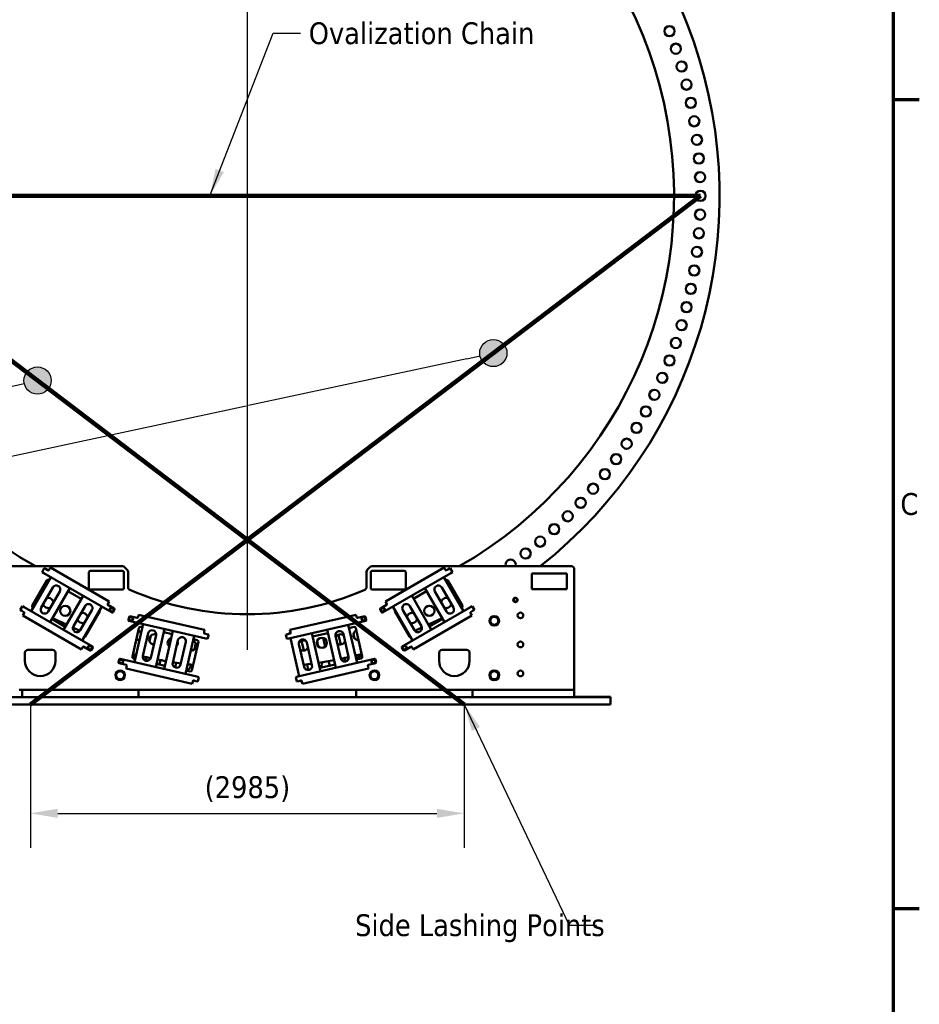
# Model space of a CAD drawing. Header units: millimetres. Extents: x 0 to 63075, y 0 to 44550.
# Tile 25 of 49: x 55564 to 61755, y 10479 to 17255. Entities that reach past the tile are written whole.
import ezdxf

# ---------------------------------------------------------------- set-up
doc = ezdxf.new("R2010")
doc.units = ezdxf.units.MM
doc.header["$LTSCALE"] = 75
for name, color, linetype, lineweight in [('Border (ISO)', 7, 'Continuous', 70), ('Center Mark (ISO)', 7, 'Continuous', 25), ('Dimension (ISO)', 7, 'Continuous', 25), ('Sketch Geometry (ISO)', 7, 'Continuous', 25), ('Symbol (ISO)', 7, 'Continuous', 25), ('Visible (ISO)', 7, 'Continuous', 50)]:
    doc.layers.add(name, color=color, linetype=linetype, lineweight=lineweight)
doc.styles.add('Label Text (ISO)', font='tahoma.ttf')
doc.styles.add('Note Text (ISO)', font='tahoma.ttf')
doc.dimstyles.new('Default (ISO)', dxfattribs={"dimscale": 75, "dimtxt": 2, "dimasz": 2.5, "dimexe": 3.175, "dimexo": 0, "dimgap": 0.762, "dimtad": 1, "dimrnd": 1e-08, "dimtxsty": 'Note Text (ISO)', "dimcen": 0.09, "dimdle": 10, "dimclrd": 256, "dimclre": 256, "dimclrt": 256, "dimazin": 2, "dimtfac": 1, "dimtmove": 0, "dimatfit": 3, "dimfxl": 1, "dimtolj": 1, "dimtzin": 0, "dimlwd": -1, "dimlwe": -1, "dimarcsym": 0})
doc.dimstyles.new('Default - Method 1b (ISO)$7', dxfattribs={"dimscale": 75, "dimtxt": 2, "dimasz": 2.5, "dimexe": 3.175, "dimexo": 0, "dimgap": 0.762, "dimtad": 1, "dimtoh": 1, "dimrnd": 1e-08, "dimtxsty": 'Note Text (ISO)', "dimcen": 0.09, "dimdle": 10, "dimclrd": 256, "dimclre": 256, "dimclrt": 256, "dimazin": 2, "dimtfac": 1.75, "dimtmove": 0, "dimatfit": 3, "dimfxl": 1, "dimtolj": 1, "dimlwd": -1, "dimlwe": -1, "dimarcsym": 0})

# ---------------------------------------------------------------- blocks, each defined once
blk = doc.blocks.new('Borders Default Border')
at = {"layer": 'Border (ISO)'}
for p, q in [((821, 222.75), (823.4, 222.75)), ((821, 148.5), (823.4, 148.5))]:
    blk.add_line(p, q, dxfattribs=at)
at = {"layer": 'Border (ISO)', "flags": 128}
blk.add_lwpolyline([(20, 20), (20, 574), (821, 574), (821, 20), (20, 20)], dxfattribs=at)
at = {"layer": 'Border (ISO)', "insert": (821.662, 184.589), "char_height": 2, "attachment_point": 7, "style": 'Label Text (ISO)'}
blk.add_mtext('C', dxfattribs=at)
blk = doc.blocks.new('Balloon7')
at = {"layer": 'Symbol (ISO)'}
h = blk.add_hatch(color=256, dxfattribs=at)
edge = h.paths.add_edge_path(flags=0)
edge.add_arc((742.488, 196.953), 1.25, 0, 360)
for q in [(713.695, 190.611), (741.267, 196.684)]:
    blk.add_line((740.047, 196.415), q, dxfattribs=at)
for centre, radius in [((742.488, 196.953), 1.25), ((710.774, 189.967), 3)]:
    blk.add_circle(centre, radius, dxfattribs=at)
at = {"layer": 'Symbol (ISO)', "insert": (710.774, 189.967), "char_height": 2, "attachment_point": 5, "style": 'Label Text (ISO)'}
blk.add_mtext('4', dxfattribs=at)
blk = doc.blocks.new('Balloon8')
at = {"layer": 'Symbol (ISO)'}
h = blk.add_hatch(color=256, dxfattribs=at)
edge = h.paths.add_edge_path(flags=0)
edge.add_arc((784.311, 199.479), 1.25, 0, 360)
for p, q in [((781.867, 198.955), (761.835, 194.659)), ((781.867, 198.955), (783.089, 199.217)), ((761.635, 194.616), (715.326, 184.685))]:
    blk.add_line(p, q, dxfattribs=at)
for centre, radius in [((784.311, 199.479), 1.25), ((712.4, 184.058), 3)]:
    blk.add_circle(centre, radius, dxfattribs=at)
at = {"layer": 'Symbol (ISO)', "insert": (712.4, 184.058), "char_height": 2, "attachment_point": 5, "style": 'Label Text (ISO)'}
blk.add_mtext('4', dxfattribs=at)
blk = doc.blocks.new('*D47')
at = {"layer": 'Defpoints', "color": 0, "transparency": 16777216}
for p in [(55637.7, 12543.2), (58622.7, 12543.2), (58622.7, 11793.2)]:
    blk.add_point(p, dxfattribs=at)
at = {"layer": 'Dimension (ISO)', "transparency": 16777216}
for p, q in [((55637.7, 12543.2), (55637.7, 11555.1)), ((58622.7, 12543.2), (58622.7, 11555.1)), ((55825.2, 11793.2), (58435.2, 11793.2))]:
    blk.add_line(p, q, dxfattribs=at)
for points in [[(55825.2, 11824.5), (55825.2, 11762), (55637.7, 11793.2)], [(58435.2, 11824.5), (58435.2, 11762), (58622.7, 11793.2)]]:
    blk.add_solid(points, dxfattribs=at)
at = {"layer": 'Dimension (ISO)', "transparency": 16777216, "insert": (56836.8, 12048.6), "char_height": 150, "attachment_point": 1, "style": 'Note Text (ISO)'}
blk.add_mtext('\\A1;(2985)', dxfattribs=at)
blk = doc.blocks.new('*D48')
at = {"layer": 'Defpoints', "color": 0, "transparency": 16777216}
for p in [(54011.7, 16042.7), (52911.1, 15182), (58621.9, 12543.2), (58622.7, 12543.2)]:
    blk.add_point(p, dxfattribs=at)
at = {"layer": 'Dimension (ISO)', "transparency": 16777216}
for p, q in [((54011.7, 16042.7), (53421.2, 16490.8)), ((58621.9, 12543.2), (52092.8, 12543.2))]:
    blk.add_line(p, q, dxfattribs=at)
blk.add_arc((58622.7, 12543.2), 6291.7, 144.51136, 178.29246, dxfattribs=at)
for points in [[(53474.6, 16214.3), (53524.9, 16177.3), (53610.9, 16346.8)], [(52365, 12730.2), (52302.5, 12731.2), (52330.9, 12543.2)]]:
    blk.add_solid(points, dxfattribs=at)
at = {"layer": 'Dimension (ISO)', "transparency": 16777216, "insert": (52344.3, 14414), "char_height": 150, "attachment_point": 1, "rotation": 71.40191, "style": 'Note Text (ISO)'}
blk.add_mtext('\\A1;(37°)', dxfattribs=at)

msp = doc.modelspace()

# ---------------------------------------------------------------- linework, layer by layer
at = {"layer": 'Center Mark (ISO)', "linetype": 'Continuous'}
for p, q in [((57130.1592, 19167.162), (57130.1592, 12918.162)), ((57317.6592, 16042.662), (56942.6592, 16042.662))]:
    msp.add_line(p, q, dxfattribs=at)
at = {"layer": 'Sketch Geometry (ISO)', "color": 1, "linetype": 'Continuous', "lineweight": 100, "true_color": 0xff0000}
for p, q in [((54011.6592, 16042.662), (60248.6592, 16042.662)), ((54011.6592, 16042.662), (58622.6592, 12543.2069)), ((60248.6592, 16042.662), (55637.6592, 12543.2069))]:
    msp.add_line(p, q, dxfattribs=at)
at = {"layer": 'Visible (ISO)'}
for p, q in [((56271.8749, 13493.2069), (54900.1592, 13493.2069)), ((56286.017, 13487.349), (56304.3013, 13469.0647)), ((57956.017, 13469.0647), (57974.3013, 13487.349)), ((57988.4434, 13493.2069), (59360.1592, 13493.2069)), ((55777.8571, 13418.8153), (55642.8571, 13184.9885)), ((55717.6096, 13453.5992), (55733.1096, 13480.446)), ((55717.6096, 13453.5992), (55729.7339, 13446.5992)), ((55729.7339, 13446.5992), (56199.1197, 13175.5992)), ((55745.2339, 13473.446), (55733.1096, 13480.446)), ((55758.2243, 13465.946), (55745.2339, 13473.446)), ((55767.5544, 13472.1063), (55765.0544, 13467.7761)), ((55767.5544, 13472.1063), (55774.5544, 13484.2306)), ((56178.9883, 13250.7306), (55774.5544, 13484.2306)), ((56040.1592, 13343.2069), (56040.1592, 13453.2069)), ((56050.1592, 13463.2069), (56270.1592, 13463.2069)), ((56280.1592, 13453.2069), (56280.1592, 13343.2069)), ((56310.1592, 13454.9226), (56310.1592, 13349.7224)), ((57950.1592, 13454.9226), (57950.1592, 13349.7224)), ((57980.1592, 13343.2069), (57980.1592, 13453.2069)), ((57990.1592, 13463.2069), (58210.1592, 13463.2069)), ((58530.5844, 13446.5992), (58061.1986, 13175.5992)), ((58485.7639, 13484.2306), (58081.33, 13250.7306)), ((58220.1592, 13453.2069), (58220.1592, 13343.2069)), ((58617.2741, 13184.8804), (58482.2741, 13418.7073)), ((58485.7639, 13484.2306), (58492.7639, 13472.1063)), ((58495.2639, 13467.7761), (58492.7639, 13472.1063)), ((58515.0844, 13473.446), (58502.094, 13465.946)), ((58527.2087, 13480.446), (58515.0844, 13473.446)), ((58527.2087, 13480.446), (58542.7087, 13453.5992)), ((58530.5844, 13446.5992), (58542.7087, 13453.5992)), ((59089.3305, 13334.8285), (59089.3305, 13443.2069)), ((59089.3305, 13443.2069), (59330.1592, 13443.2069)), ((59330.1592, 13443.2069), (59330.1592, 13334.8285)), ((59380.1592, 13473.2069), (59380.1592, 12643.2069)), ((55649.406, 13220.4672), (55750.406, 13395.4044)), ((55764.0663, 13399.0646), (55765.8571, 13398.0307)), ((58494.2741, 13397.9227), (58496.252, 13399.0646)), ((58509.9123, 13395.4044), (58610.9123, 13220.4672)), ((55711.4933, 13208.8699), (55791.4933, 13347.4339)), ((55839.1247, 13319.9339), (55759.1247, 13181.3699)), ((55772.7609, 13109.9885), (55907.7609, 13343.8153)), ((55999.5915, 13290.7969), (55864.5915, 13056.97)), ((55895.7609, 13323.0307), (55987.5915, 13270.0123)), ((56270.1592, 13333.2069), (56050.1592, 13333.2069)), ((58210.1592, 13333.2069), (57990.1592, 13333.2069)), ((58396.5659, 13057.4545), (58261.5659, 13291.2813)), ((58273.5659, 13270.4967), (58364.3703, 13322.9227)), ((58352.3703, 13343.7073), (58487.3703, 13109.8804)), ((58501.0065, 13181.2618), (58421.0065, 13319.8259)), ((58468.6379, 13347.3259), (58548.6379, 13208.7618)), ((59330.1592, 13334.8285), (59089.3305, 13334.8285)), ((55567.1096, 13192.9256), (55582.6096, 13219.7724)), ((55594.7339, 13212.7724), (55582.6096, 13219.7724)), ((55933.2278, 13080.8514), (56013.2278, 13219.4155)), ((55994.4954, 12981.97), (56129.4954, 13215.7969)), ((56169.4883, 13234.2761), (56171.9883, 13238.6063)), ((56214.6197, 13202.446), (56171.3184, 13227.446)), ((56178.9883, 13250.7306), (56171.9883, 13238.6063)), ((58088.9999, 13227.446), (58045.6986, 13202.446)), ((58088.33, 13238.6063), (58081.33, 13250.7306)), ((58088.33, 13238.6063), (58090.83, 13234.2761)), ((58131.6621, 13216.2813), (58266.6621, 12982.4545)), ((58247.9297, 13219.8999), (58327.9297, 13081.3359)), ((58677.7087, 13219.7724), (58665.5844, 13212.7724)), ((58677.7087, 13219.7724), (58693.2087, 13192.9256)), ((55567.1096, 13192.9256), (55579.2339, 13185.9256)), ((55579.2339, 13185.9256), (55592.2243, 13178.4256)), ((55584.5544, 13155.141), (55591.5544, 13167.2653)), ((55584.5544, 13155.141), (55988.9883, 12921.641)), ((55594.0544, 13171.5955), (55591.5544, 13167.2653)), ((55594.7339, 13212.7724), (56064.1197, 12941.7724)), ((55654.8571, 13205.7731), (55653.0663, 13206.807)), ((56060.8591, 13191.9155), (55980.8591, 13053.3514)), ((56114.1367, 13185.4044), (56013.1367, 13010.4672)), ((56205.9498, 13177.4294), (56216.4498, 13195.6159)), ((56316.4882, 13145.539), (56311.7642, 13125.0772)), ((56371.2033, 13138.0385), (56322.4848, 13149.2861)), ((56378.3247, 13146.6575), (56377.1999, 13141.7856)), ((56378.3247, 13146.6575), (56381.474, 13160.2987)), ((56836.5048, 13055.2465), (56381.474, 13160.2987)), ((57878.8443, 13160.2987), (57423.8135, 13055.2465)), ((57878.8443, 13160.2987), (57881.9936, 13146.6575)), ((57883.1184, 13141.7856), (57881.9936, 13146.6575)), ((57937.8335, 13149.2861), (57889.115, 13138.0385)), ((57948.5541, 13125.0772), (57943.8301, 13145.539)), ((58043.8685, 13195.6159), (58054.3685, 13177.4294)), ((58247.1816, 13010.4672), (58146.1816, 13185.4044)), ((58665.5844, 13212.7724), (58196.1986, 12941.7724)), ((58280.2983, 13053.8359), (58200.2983, 13192.3999)), ((58271.33, 12921.641), (58675.7639, 13155.141)), ((58607.252, 13206.807), (58605.2741, 13205.665)), ((58668.7639, 13167.2653), (58666.2639, 13171.5955)), ((58668.094, 13178.4256), (58681.0844, 13185.9256)), ((58668.7639, 13167.2653), (58675.7639, 13155.141)), ((58681.0844, 13185.9256), (58693.2087, 13192.9256)), ((55876.5915, 13077.7546), (55784.7609, 13130.7731)), ((55885.0734, 13092.4457), (55788.6043, 13137.43)), ((56843.6199, 12997.1572), (56315.5113, 13119.0806)), ((56414.2592, 13096.2829), (56353.5225, 12833.2029)), ((57416.6984, 12997.1572), (57944.807, 13119.0806)), ((57885.7158, 12828.3362), (57824.979, 13091.4162)), ((58471.5175, 13137.3384), (58376.1264, 13092.8567)), ((58475.3703, 13130.665), (58384.5659, 13078.2391)), ((55977.889, 13049.1651), (55929.9041, 13071.5408)), ((56023.2632, 13028.0068), (56021.5389, 13028.8108)), ((56338.9109, 12871.4706), (56384.351, 13068.2934)), ((56396.3442, 13075.7876), (56408.8604, 13072.898)), ((56412.1773, 12876.1081), (56448.1695, 13032.0073)), ((56457.7612, 12977.3791), (56466.8102, 13016.5748)), ((56501.7599, 13019.635), (56465.7677, 12863.7358)), ((56499.678, 12799.4603), (56560.4148, 13062.5402)), ((56555.0159, 13039.1553), (56613.1919, 13025.7243)), ((56618.5908, 13049.1092), (56557.854, 12786.0293)), ((56704.0095, 12752.2866), (56764.7463, 13015.3666)), ((56832.2307, 13036.7335), (56833.3555, 13041.6053)), ((56836.5048, 13055.2465), (56833.3555, 13041.6053)), ((56850.5934, 13027.3626), (56835.9778, 13030.7369)), ((56864.2346, 13024.2133), (56850.5934, 13027.3626)), ((56864.2346, 13024.2133), (56857.2611, 12994.0078)), ((57409.7249, 13027.3626), (57396.0837, 13024.2133)), ((57403.0572, 12994.0078), (57396.0837, 13024.2133)), ((57424.3405, 13030.7369), (57409.7249, 13027.3626)), ((57420.5284, 13033.962), (57428.2141, 13035.7364)), ((57426.9628, 13041.6053), (57423.8135, 13055.2465)), ((57426.9628, 13041.6053), (57428.0876, 13036.7335)), ((57633.9886, 12770.2204), (57573.2518, 13033.3003)), ((57578.6506, 13009.9155), (57684.2224, 13034.2886)), ((57678.8235, 13057.6735), (57739.5603, 12794.5936)), ((57773.4706, 12858.8691), (57737.4784, 13014.7683)), ((57773.3236, 12955.6802), (57758.5584, 13019.635)), ((57791.0688, 13027.1406), (57827.0609, 12871.2414)), ((57830.3779, 13068.0313), (57863.9741, 13075.7876)), ((57868.9843, 12996.9826), (57861.7794, 13028.1904)), ((57875.9673, 13068.2934), (57921.4074, 12871.4706)), ((58239.6609, 13029.2219), (58237.0551, 13028.0068)), ((58331.2673, 13071.9386), (58283.3257, 13049.5831)), ((56616.5089, 12828.9345), (56652.501, 12984.8337)), ((56706.0914, 12972.4614), (56670.0992, 12816.5622)), ((56793.5865, 12973.8139), (56748.1463, 12776.9912)), ((56759.3475, 12991.9817), (56786.0923, 12985.8072)), ((56774.5671, 12956.6525), (56766.2847, 12920.7772)), ((56843.6199, 12997.1572), (56857.2611, 12994.0078)), ((57403.0572, 12994.0078), (57416.6984, 12997.1572)), ((57427.0963, 12999.5577), (57487.833, 12736.4778)), ((57521.7433, 12800.7533), (57485.7512, 12956.6525)), ((57503.5392, 12980.857), (57519.1448, 12913.2615)), ((57539.3415, 12969.0248), (57575.3337, 12813.1256)), ((57609.7892, 12976.2925), (57617.4031, 12943.3128)), ((57666.7779, 12940.6043), (57652.9796, 13000.3713)), ((55600.1592, 12843.2069), (55600.1592, 12898.2069)), ((55620.1592, 12918.2069), (55790.1592, 12918.2069)), ((55810.1592, 12898.2069), (55810.1592, 12843.2069)), ((55995.9883, 12933.7653), (55988.9883, 12921.641)), ((55995.9883, 12933.7653), (55998.4883, 12938.0955)), ((56005.3184, 12939.9256), (56048.6197, 12914.9256)), ((56055.4498, 12916.7557), (56065.9498, 12934.9422)), ((56362.0267, 12870.0387), (56340.8591, 12879.9093)), ((57919.4592, 12879.9093), (57878.2461, 12860.6913)), ((57898.2916, 12870.0387), (57895.0777, 12883.9598)), ((58194.3685, 12934.9422), (58204.8685, 12916.7557)), ((58211.6986, 12914.9256), (58254.9999, 12939.9256)), ((58261.83, 12938.0955), (58264.33, 12933.7653)), ((58271.33, 12921.641), (58264.33, 12933.7653)), ((58450.1592, 12843.2069), (58450.1592, 12898.2069)), ((58470.1592, 12918.2069), (58640.1592, 12918.2069)), ((58660.1592, 12898.2069), (58660.1592, 12843.2069)), ((56248.7779, 12852.2536), (56244.054, 12831.7918)), ((56247.801, 12825.7952), (56296.5195, 12814.5477)), ((56782.8831, 12734.0772), (56254.7745, 12856.0007)), ((56300.2666, 12808.5511), (56299.1419, 12803.6792)), ((56358.9213, 12856.5878), (56346.4051, 12859.4774)), ((56563.2528, 12809.4142), (56505.0768, 12822.8452)), ((56526.1568, 12817.9785), (56533.083, 12847.9789)), ((56640.0902, 12829.8234), (56632.6078, 12797.4137)), ((56742.0755, 12815.9158), (56738.575, 12800.7533)), ((57477.4352, 12734.0772), (58005.5438, 12856.0007)), ((57540.9691, 12818.7304), (57550.0307, 12779.48)), ((57734.1615, 12817.9785), (57628.5897, 12793.6053)), ((57642.7909, 12833.3461), (57643.8094, 12828.9345)), ((57697.0655, 12809.4142), (57689.728, 12841.1963)), ((57913.9132, 12859.4774), (57880.317, 12851.7211)), ((57961.1764, 12803.6792), (57960.0517, 12808.5511)), ((57963.7988, 12814.5477), (58012.5173, 12825.7952)), ((58016.2643, 12831.7918), (58011.5404, 12852.2536)), ((56295.9926, 12790.038), (56299.1419, 12803.6792)), ((56295.9926, 12790.038), (56751.0234, 12684.9859)), ((56736.1531, 12769.497), (56709.4083, 12775.6715)), ((57509.2949, 12684.9859), (57964.3257, 12790.038)), ((57961.1764, 12803.6792), (57964.3257, 12790.038)), ((56754.1727, 12698.6271), (56751.0234, 12684.9859)), ((56754.1727, 12698.6271), (56755.2975, 12703.4989)), ((56761.2941, 12707.246), (56775.9096, 12703.8718)), ((56775.9096, 12703.8718), (56789.5508, 12700.7224)), ((56796.5243, 12730.9279), (56782.8831, 12734.0772)), ((56796.5243, 12730.9279), (56789.5508, 12700.7224)), ((57477.4352, 12734.0772), (57463.794, 12730.9279)), ((57470.7675, 12700.7224), (57463.794, 12730.9279)), ((57470.7675, 12700.7224), (57484.4087, 12703.8718)), ((57484.4087, 12703.8718), (57499.0242, 12707.246)), ((57504.6975, 12704.4506), (57497.0117, 12702.6762)), ((57505.0208, 12703.4989), (57506.1456, 12698.6271)), ((57509.2949, 12684.9859), (57506.1456, 12698.6271)), ((55580.1592, 12643.2069), (55560.1592, 12643.2069)), ((55580.1592, 12643.2069), (55600.1592, 12643.2069)), ((55580.1592, 12593.2069), (55580.1592, 12643.2069)), ((55600.1592, 12643.2069), (56360.1592, 12643.2069)), ((56360.1592, 12643.2069), (56380.1592, 12643.2069)), ((56400.1592, 12643.2069), (56380.1592, 12643.2069)), ((56380.1592, 12593.2069), (56380.1592, 12643.2069)), ((56400.1592, 12643.2069), (57860.1592, 12643.2069)), ((57860.1592, 12643.2069), (57880.1592, 12643.2069)), ((57880.1592, 12593.2069), (57880.1592, 12643.2069)), ((57900.1592, 12643.2069), (57880.1592, 12643.2069)), ((58660.1592, 12643.2069), (57900.1592, 12643.2069)), ((58680.1592, 12643.2069), (58660.1592, 12643.2069)), ((58680.1592, 12593.2069), (58680.1592, 12643.2069)), ((58680.1592, 12643.2069), (58700.1592, 12643.2069)), ((58839.8479, 12643.2069), (58700.1592, 12643.2069)), ((58839.8479, 12643.2069), (58857.764, 12643.2069)), ((58857.764, 12643.2069), (58902.5543, 12643.2069)), ((58902.5543, 12643.2069), (58920.4704, 12643.2069)), ((59360.1592, 12643.2069), (58920.4704, 12643.2069)), ((59360.1592, 12643.2069), (59380.1592, 12643.2069)), ((59380.1592, 12593.2069), (59380.1592, 12643.2069)), ((59630.1592, 12593.2069), (54630.1592, 12593.2069)), ((59630.1592, 12543.2069), (54630.1592, 12543.2069)), ((54630.1592, 12542.1347), (59630.1592, 12542.1347)), ((59630.1592, 12593.8523), (59380.1592, 12593.8523)), ((59630.1592, 12593.8523), (59630.1592, 12593.2069)), ((59630.1592, 12593.2069), (59630.1592, 12543.2069)), ((59630.1592, 12542.1347), (59630.1592, 12543.2069))]:
    msp.add_line(p, q, dxfattribs=at)
for centre, radius in [((60035.326, 17176.2616), 35), ((60079.6902, 17055.2373), 35), ((60119.0153, 16932.483), 35), ((60153.2339, 16808.2085), 35), ((60182.2876, 16682.6261), 35), ((60206.1269, 16555.9503), 35), ((60224.7109, 16428.3975), 35), ((60238.0079, 16300.1857), 35), ((60245.9952, 16171.534), 35), ((60248.6592, 16042.662), 35), ((60245.9952, 15913.7901), 35), ((60238.0079, 15785.1383), 35), ((60224.7109, 15656.9266), 35), ((60206.1269, 15529.3738), 35), ((60182.2876, 15402.698), 35), ((60153.2339, 15277.1155), 35), ((60119.0153, 15152.841), 35), ((60079.6902, 15030.0867), 35), ((60035.326, 14909.0624), 35), ((59985.9983, 14789.9749), 35), ((59931.7914, 14673.0275), 35), ((59872.798, 14558.4201), 35), ((59809.1189, 14446.3485), 35), ((59740.8628, 14337.0042), 35), ((59668.1464, 14230.574), 35), ((59591.0938, 14127.2397), 35), ((59509.8368, 14027.1779), 35), ((59424.5142, 13930.5595), 35), ((59335.2716, 13837.5495), 35), ((59242.2617, 13748.307), 35), ((59145.6433, 13662.9844), 35), ((59045.5815, 13581.7274), 35), ((55877.472, 13186.8229), 35), ((58382.8463, 13186.8229), 35), ((58975.1592, 13261.8525), 15), ((58975.1592, 13261.8525), 14.25), ((56197.7764, 13194.2726), 15), ((56197.7764, 13194.2726), 14.25), ((56329.2289, 13131.8214), 15), ((56329.2289, 13131.8214), 14.25), ((57931.0894, 13131.8214), 15), ((57931.0894, 13131.8214), 14.25), ((58062.5419, 13194.2726), 15), ((58062.5419, 13194.2726), 14.25), ((58830.1592, 13118.2069), 33), ((59010.1592, 13155.7069), 19.5), ((56047.2764, 12933.599), 15), ((56047.2764, 12933.599), 14.25), ((57643.4474, 12966.6943), 35), ((58213.0419, 12933.599), 15), ((58213.0419, 12933.599), 14.25), ((59010.1592, 12955.7069), 19.5), ((56261.5187, 12838.536), 15), ((56261.5187, 12838.536), 14.25), ((57998.7996, 12838.536), 15), ((57998.7996, 12838.536), 14.25), ((56255.1592, 12743.2069), 33), ((58005.1592, 12743.2069), 33), ((58830.1592, 12743.2069), 33), ((59010.1592, 12755.7069), 19.5)]:
    msp.add_circle(centre, radius, dxfattribs=at)
for centre, radius, start, end in [((57130.1592, 16042.662), 3250, 308.3303697, 231.6696303), ((57130.1592, 16042.662), 2937, 299.76748004, 240.23251996), ((56271.8749, 13473.2069), 20, 45, 90), ((57988.4434, 13473.2069), 20, 90, 135), ((58942.2472, 13504.6748), 35, 340.87345399, 199.12654601), ((59360.1592, 13473.2069), 20, 0, 90), ((55760.7243, 13470.2761), 5, 240, 330), ((56050.1592, 13453.2069), 10, 90, 180), ((56270.1592, 13453.2069), 10, 0, 90), ((56290.1592, 13454.9226), 20, 0, 45), ((57970.1592, 13454.9226), 20, 135, 180), ((57990.1592, 13453.2069), 10, 90, 180), ((58210.1592, 13453.2069), 10, 0, 90), ((58499.594, 13470.2761), 5, 210, 300), ((55759.0663, 13390.4044), 10, 60, 150), ((55815.309, 13333.6839), 27.5, 330, 150), ((56330.1592, 13349.7224), 20, 180, 246.48416565), ((57930.1592, 13349.7224), 20, 293.51583435, 0), ((58444.8222, 13333.5759), 27.5, 30, 210), ((58501.252, 13390.4044), 10, 30, 120), ((56050.1592, 13343.2069), 10, 180, 270), ((56270.1592, 13343.2069), 10, 270, 0), ((57130.1592, 15188.2069), 2025, 246.48416565, 293.51583435), ((57990.1592, 13343.2069), 10, 180, 270), ((58210.1592, 13343.2069), 10, 270, 0), ((55658.0663, 13215.4672), 10, 150, 240), ((55760.5246, 13241.0298), 35, 191.08082802, 294.84976464), ((55760.5246, 13241.0298), 35, 5.15023536, 108.91917198), ((56037.0435, 13205.6655), 27.5, 330, 150), ((56173.8184, 13231.7761), 5, 150, 240), ((58086.4999, 13231.7761), 5, 300, 30), ((58224.114, 13206.1499), 27.5, 30, 210), ((58499.7937, 13241.0298), 35, 71.61620831, 175.46887013), ((58499.7937, 13241.0298), 35, 244.53112987, 348.38379169), ((58602.252, 13215.4672), 10, 300, 30), ((58975.1592, 13261.8525), 12, 129.89856352, 189.89856352), ((58975.1592, 13261.8525), 12, 189.89856352, 249.89856352), ((58975.1592, 13261.8525), 12, 69.89856352, 129.89856352), ((58975.1592, 13261.8525), 12, 249.89856352, 309.89856352), ((58975.1592, 13261.8525), 12, 9.89856352, 69.89856352), ((58975.1592, 13261.8525), 12, 309.89856352, 9.89856352), ((55589.7243, 13174.0955), 5, 330, 60), ((55735.309, 13195.1199), 27.5, 150, 330), ((55996.5595, 13137.4952), 35, 5.55373172, 109.27572532), ((56105.4765, 13190.4044), 10, 330, 5.85782001), ((56197.7764, 13194.2726), 12, 154.13355989, 214.13355989), ((56197.7764, 13194.2726), 12, 94.13355989, 154.13355989), ((56197.7764, 13194.2726), 12, 214.13355989, 274.13355989), ((56197.7764, 13194.2726), 12, 34.13355989, 94.13355989), ((56197.7764, 13194.2726), 12, 274.13355989, 334.13355989), ((56201.6197, 13179.9294), 5, 240, 330), ((56197.7764, 13194.2726), 12, 334.13355989, 34.13355989), ((56212.1197, 13198.1159), 5, 330, 60), ((56321.36, 13144.4142), 5, 77, 167), ((57938.9583, 13144.4142), 5, 13, 103), ((58048.1986, 13198.1159), 5, 120, 210), ((58062.5419, 13194.2726), 12, 179.15165056, 239.15165056), ((58062.5419, 13194.2726), 12, 119.15165056, 179.15165056), ((58058.6986, 13179.9294), 5, 210, 300), ((58062.5419, 13194.2726), 12, 239.15165056, 299.15165056), ((58062.5419, 13194.2726), 12, 59.15165056, 119.15165056), ((58062.5419, 13194.2726), 12, 299.15165056, 359.15165056), ((58062.5419, 13194.2726), 12, 359.15165056, 59.15165056), ((58154.8418, 13190.4044), 10, 165.52703772, 210), ((58263.7588, 13137.4952), 35, 68.22922004, 171.80280432), ((58524.8222, 13195.0118), 27.5, 210, 30), ((58670.594, 13174.0955), 5, 120, 210), ((58830.1592, 13118.2069), 31.75, 120.01333295, 179.98666705), ((58830.1592, 13118.2069), 27.5, 90, 150), ((58830.1592, 13118.2069), 31.75, 60.01333295, 119.98666705), ((58830.1592, 13118.2069), 27.5, 30, 90), ((58830.1592, 13118.2069), 31.75, 0.01333295, 59.98666705), ((55957.0435, 13067.1014), 27.5, 150, 330), ((55996.5595, 13137.4952), 35, 190.72427468, 294.44626828), ((56316.6361, 13123.9525), 5, 167, 257), ((56329.2289, 13131.8214), 12, 130.14395359, 190.14395359), ((56329.2289, 13131.8214), 12, 190.14395359, 250.14395359), ((56329.2289, 13131.8214), 12, 70.14395359, 130.14395359), ((56329.2289, 13131.8214), 12, 250.14395359, 310.14395359), ((56329.2289, 13131.8214), 12, 10.14395359, 70.14395359), ((56329.2289, 13131.8214), 12, 310.14395359, 10.14395359), ((56372.3281, 13142.9104), 5, 257, 347), ((57887.9902, 13142.9104), 5, 193, 283), ((57931.0894, 13131.8214), 12, 172.49968518, 232.49968518), ((57931.0894, 13131.8214), 12, 112.49968518, 172.49968518), ((57931.0894, 13131.8214), 12, 232.49968518, 292.49968518), ((57931.0894, 13131.8214), 12, 52.49968518, 112.49968518), ((57931.0894, 13131.8214), 12, 292.49968518, 352.49968518), ((57931.0894, 13131.8214), 12, 352.49968518, 52.49968518), ((57943.6822, 13123.9525), 5, 283, 13), ((58263.7588, 13137.4952), 35, 248.19719568, 351.77077996), ((58304.114, 13067.5859), 27.5, 210, 30), ((58830.1592, 13118.2069), 31.75, 180.01333295, 239.98666705), ((58830.1592, 13118.2069), 27.5, 150, 210), ((58830.1592, 13118.2069), 27.5, 210, 270), ((58830.1592, 13118.2069), 31.75, 240.01333295, 299.98666705), ((58830.1592, 13118.2069), 27.5, 270, 330), ((58830.1592, 13118.2069), 31.75, 300.01333295, 359.98666705), ((58830.1592, 13118.2069), 27.5, 330, 30), ((56004.4765, 13015.4672), 10, 294.14217999, 330), ((56364.6127, 13019.5873), 35, 14.22925695, 63.32248077), ((56394.0947, 13066.0439), 10, 77, 167), ((56474.9647, 13025.8212), 27.5, 347, 167), ((56490.1951, 12990.5336), 35, 69.67220823, 264.75358148), ((56837.1026, 13035.6087), 5, 167, 257), ((57430.0914, 13031.0383), 10, 163, 187.26082953), ((57430.0914, 13031.0383), 10, 106.84950047, 163), ((57423.2157, 13035.6087), 5, 283, 13), ((57764.2736, 13020.9545), 27.5, 13, 193), ((57770.1232, 12990.5336), 35, 48.07634421, 151.85453516), ((57785.3536, 13025.8212), 27.5, 185.14773538, 193), ((57895.7056, 13019.5873), 35, 116.67751923, 269.32248077), ((57866.2236, 13066.0439), 10, 13, 103), ((58255.8418, 13015.4672), 10, 210, 254.47296228), ((56047.2764, 12933.599), 12, 94.13355989, 154.13355989), ((56047.2764, 12933.599), 12, 34.13355989, 94.13355989), ((56364.6127, 13019.5873), 35, 270.67751923, 319.77074305), ((56616.8709, 12966.6943), 35, 105.80406535, 228.19593465), ((56616.8709, 12966.6943), 35, 318.08370045, 15.91629955), ((56679.2962, 12978.6475), 27.5, 347, 167), ((56744.4237, 12948.1103), 35, 264.67166628, 69.32833372), ((56747.772, 12962.8387), 27.5, 347, 4.0288286), ((56783.8428, 12976.0634), 10, 347, 77), ((57512.5463, 12962.8387), 27.5, 13, 193), ((57515.8946, 12948.1103), 35, 54.04082217, 151.57466409), ((57770.1232, 12990.5336), 35, 234.14546484, 337.92365579), ((58213.0419, 12933.599), 12, 119.15165056, 179.15165056), ((58213.0419, 12933.599), 12, 59.15165056, 119.15165056), ((58213.0419, 12933.599), 12, 359.15165056, 59.15165056), ((55620.1592, 12898.2069), 20, 90, 180), ((55790.1592, 12898.2069), 20, 0, 90), ((56002.8184, 12935.5955), 5, 60, 150), ((56047.2764, 12933.599), 12, 154.13355989, 214.13355989), ((56047.2764, 12933.599), 12, 214.13355989, 274.13355989), ((56047.2764, 12933.599), 12, 274.13355989, 334.13355989), ((56051.1197, 12919.2557), 5, 240, 330), ((56047.2764, 12933.599), 12, 334.13355989, 34.13355989), ((56061.6197, 12937.4422), 5, 330, 60), ((57130.1592, 16042.662), 3250, 255.98438804, 256.38718197), ((56438.9725, 12869.922), 27.5, 167, 347), ((57515.8946, 12948.1103), 35, 231.34713612, 334.92111352), ((57130.1592, 16042.662), 3250, 283.23140214, 284.01561196), ((58198.6986, 12937.4422), 5, 120, 210), ((58213.0419, 12933.599), 12, 179.15165056, 239.15165056), ((58209.1986, 12919.2557), 5, 210, 300), ((58213.0419, 12933.599), 12, 239.15165056, 299.15165056), ((58213.0419, 12933.599), 12, 299.15165056, 359.15165056), ((58257.4999, 12935.5955), 5, 30, 120), ((58470.1592, 12898.2069), 20, 90, 180), ((58640.1592, 12898.2069), 20, 0, 90), ((55705.1592, 12843.2069), 105, 180, 0), ((56248.9258, 12830.6671), 5, 167, 257), ((56253.6498, 12851.1289), 5, 77, 167), ((56261.5187, 12838.536), 12, 130.14395359, 190.14395359), ((56261.5187, 12838.536), 12, 190.14395359, 250.14395359), ((56261.5187, 12838.536), 12, 70.14395359, 130.14395359), ((56261.5187, 12838.536), 12, 250.14395359, 310.14395359), ((56261.5187, 12838.536), 12, 10.14395359, 70.14395359), ((56261.5187, 12838.536), 12, 310.14395359, 10.14395359), ((56295.3948, 12809.6758), 5, 347, 77), ((56348.6546, 12869.2211), 10, 167, 257), ((57130.1592, 16042.662), 3250, 257.22762114, 258.19246601), ((56460.0525, 12865.0553), 27.5, 173.07530593, 233.83660605), ((57130.1592, 16042.662), 3250, 259.03204021, 260.08569577), ((56643.304, 12822.7483), 27.5, 167, 347), ((57130.1592, 16042.662), 3250, 260.9246726, 261.89718561), ((57130.1592, 16042.662), 3250, 262.73821267, 263.40213281), ((57130.1592, 16042.662), 3250, 276.85807319, 277.83244734), ((57548.5385, 12806.9394), 27.5, 193, 13), ((57130.1592, 16042.662), 3250, 278.67273753, 280.58626703), ((57617.0143, 12822.7483), 27.5, 292.88941634, 13), ((57800.2658, 12865.0553), 27.5, 193, 13), ((57130.1592, 16042.662), 3250, 281.42530055, 282.39126734), ((57821.3458, 12869.922), 27.5, 197.98590595, 259.83660605), ((57911.6637, 12869.2211), 10, 283, 13), ((57964.9235, 12809.6758), 5, 103, 193), ((57998.7996, 12838.536), 12, 172.49968518, 232.49968518), ((57998.7996, 12838.536), 12, 112.49968518, 172.49968518), ((57998.7996, 12838.536), 12, 232.49968518, 292.49968518), ((57998.7996, 12838.536), 12, 52.49968518, 112.49968518), ((57998.7996, 12838.536), 12, 292.49968518, 352.49968518), ((58006.6685, 12851.1289), 5, 13, 103), ((57998.7996, 12838.536), 12, 352.49968518, 52.49968518), ((58011.3925, 12830.6671), 5, 283, 13), ((58555.1592, 12843.2069), 105, 180, 0), ((56255.1592, 12743.2069), 31.75, 120.01333295, 179.98666705), ((56255.1592, 12743.2069), 31.75, 180.01333295, 239.98666705), ((56255.1592, 12743.2069), 27.5, 150, 210), ((56255.1592, 12743.2069), 27.5, 90, 150), ((56255.1592, 12743.2069), 31.75, 60.01333295, 119.98666705), ((56255.1592, 12743.2069), 27.5, 30, 90), ((56255.1592, 12743.2069), 31.75, 0.01333295, 59.98666705), ((56255.1592, 12743.2069), 31.75, 300.01333295, 359.98666705), ((56255.1592, 12743.2069), 27.5, 330, 30), ((56711.7798, 12806.9394), 27.5, 266.88941634, 347), ((56738.4026, 12779.2407), 10, 257, 347), ((58005.1592, 12743.2069), 31.75, 120.01333295, 179.98666705), ((58005.1592, 12743.2069), 31.75, 180.01333295, 239.98666705), ((58005.1592, 12743.2069), 27.5, 150, 210), ((58005.1592, 12743.2069), 27.5, 90, 150), ((58005.1592, 12743.2069), 31.75, 60.01333295, 119.98666705), ((58005.1592, 12743.2069), 27.5, 30, 90), ((58005.1592, 12743.2069), 31.75, 0.01333295, 59.98666705), ((58005.1592, 12743.2069), 31.75, 300.01333295, 359.98666705), ((58005.1592, 12743.2069), 27.5, 330, 30), ((58830.1592, 12743.2069), 31.75, 120.01333295, 179.98666705), ((58830.1592, 12743.2069), 31.75, 180.01333295, 239.98666705), ((58830.1592, 12743.2069), 27.5, 150, 210), ((58830.1592, 12743.2069), 27.5, 90, 150), ((58830.1592, 12743.2069), 31.75, 60.01333295, 119.98666705), ((58830.1592, 12743.2069), 27.5, 30, 90), ((58830.1592, 12743.2069), 31.75, 0.01333295, 59.98666705), ((58830.1592, 12743.2069), 31.75, 300.01333295, 359.98666705), ((58830.1592, 12743.2069), 27.5, 330, 30), ((56255.1592, 12743.2069), 27.5, 210, 270), ((56255.1592, 12743.2069), 31.75, 240.01333295, 299.98666705), ((56255.1592, 12743.2069), 27.5, 270, 330), ((56760.1693, 12702.3742), 5, 77, 167), ((57504.3253, 12709.4962), 10, 198.73917048, 223), ((57504.3253, 12709.4962), 10, 223, 279.15049953), ((57500.149, 12702.3742), 5, 13, 103), ((58005.1592, 12743.2069), 27.5, 210, 270), ((58005.1592, 12743.2069), 31.75, 240.01333295, 299.98666705), ((58005.1592, 12743.2069), 27.5, 270, 330), ((58830.1592, 12743.2069), 27.5, 210, 270), ((58830.1592, 12743.2069), 31.75, 240.01333295, 299.98666705), ((58830.1592, 12743.2069), 27.5, 270, 330)]:
    msp.add_arc(centre, radius, start, end, dxfattribs=at)
for points in [[(58962.1468, 13266.6147), (58964.9952, 13268.9963), (58967.462, 13271.0587)], [(58963.3378, 13259.7897), (58962.785, 13262.9572), (58962.1468, 13266.6147)], [(58964.5288, 13252.9646), (58963.8905, 13256.6222), (58963.3378, 13259.7897)], [(58971.035, 13250.5835), (58968.0154, 13251.6886), (58964.5288, 13252.9646)], [(58967.462, 13271.0587), (58969.9288, 13273.1212), (58972.7772, 13275.5027)], [(58977.5411, 13248.2024), (58974.0545, 13249.4784), (58971.035, 13250.5835)], [(58972.7772, 13275.5027), (58976.2638, 13274.2266), (58979.2833, 13273.1216)], [(58982.8563, 13252.6464), (58980.3895, 13250.5839), (58977.5411, 13248.2024)], [(58979.2833, 13273.1216), (58982.3029, 13272.0165), (58985.7895, 13270.7405)], [(58988.1715, 13257.0903), (58985.3231, 13254.7088), (58982.8563, 13252.6464)], [(58985.7895, 13270.7405), (58986.4278, 13267.0829), (58986.9805, 13263.9154)], [(58986.9805, 13263.9154), (58987.5333, 13260.7479), (58988.1715, 13257.0903)], [(56183.9561, 13193.2738), (56185.5759, 13196.6147), (56186.9787, 13199.5079)], [(56187.8437, 13187.5391), (56186.0394, 13190.2006), (56183.9561, 13193.2738)], [(56186.9787, 13199.5079), (56188.3815, 13202.4012), (56190.0013, 13205.742)], [(56191.7312, 13181.8044), (56189.6479, 13184.8777), (56187.8437, 13187.5391)], [(56190.0013, 13205.742), (56193.7044, 13206.0096), (56196.9115, 13206.2414)], [(56198.6414, 13182.3038), (56195.4344, 13182.0721), (56191.7312, 13181.8044)], [(56196.9115, 13206.2414), (56200.1185, 13206.4732), (56203.8216, 13206.7408)], [(56205.5516, 13182.8032), (56201.8484, 13182.5356), (56198.6414, 13182.3038)], [(56203.8216, 13206.7408), (56205.905, 13203.6676), (56207.7092, 13201.0061)], [(56208.5742, 13189.0373), (56207.1714, 13186.1441), (56205.5516, 13182.8032)], [(56207.7092, 13201.0061), (56209.5134, 13198.3446), (56211.5968, 13195.2714)], [(56211.5968, 13195.2714), (56209.977, 13191.9306), (56208.5742, 13189.0373)], [(57926.4972, 13142.908), (57929.4679, 13144.1384), (57932.8981, 13145.5592)], [(57932.8981, 13145.5592), (57935.8436, 13143.299), (57938.3945, 13141.3416)], [(58050.4406, 13187.5229), (58050.4956, 13191.2353), (58050.5432, 13194.4503)], [(58056.3887, 13183.9703), (58053.6282, 13185.619), (58050.4406, 13187.5229)], [(58050.5432, 13194.4503), (58050.5908, 13197.6653), (58050.6458, 13201.3777)], [(58050.6458, 13201.3777), (58053.8883, 13203.1863), (58056.6964, 13204.7526)], [(58062.3367, 13180.4177), (58059.1492, 13182.3215), (58056.3887, 13183.9703)], [(58056.6964, 13204.7526), (58059.5045, 13206.3189), (58062.747, 13208.1275)], [(58068.3873, 13183.7926), (58065.5792, 13182.2263), (58062.3367, 13180.4177)], [(58062.747, 13208.1275), (58065.9346, 13206.2237), (58068.6951, 13204.575)], [(58074.438, 13187.1675), (58071.1954, 13185.3589), (58068.3873, 13183.7926)], [(58068.6951, 13204.575), (58071.4556, 13202.9262), (58074.6431, 13201.0224)], [(58074.5406, 13194.095), (58074.4929, 13190.8799), (58074.438, 13187.1675)], [(58074.6431, 13201.0224), (58074.5882, 13197.31), (58074.5406, 13194.095)], [(58806.3435, 13131.9569), (58810.0278, 13138.3383), (58814.282, 13145.7069)], [(58814.282, 13145.7069), (58822.7905, 13145.7069), (58830.1592, 13145.7069)], [(58830.1592, 13145.7069), (58837.5278, 13145.7069), (58846.0363, 13145.7069)], [(58846.0363, 13145.7069), (58850.2905, 13138.3383), (58853.9748, 13131.9569)], [(56316.1963, 13136.5278), (56319.0345, 13138.9215), (56321.4924, 13140.9945)], [(56317.4165, 13129.7079), (56316.8502, 13132.873), (56316.1963, 13136.5278)], [(56318.6367, 13122.888), (56317.9828, 13126.5428), (56317.4165, 13129.7079)], [(56325.153, 13120.5348), (56322.1288, 13121.6269), (56318.6367, 13122.888)], [(56321.4924, 13140.9945), (56323.9503, 13143.0675), (56326.7885, 13145.4612)], [(56331.6694, 13118.1816), (56328.1773, 13119.4427), (56325.153, 13120.5348)], [(56326.7885, 13145.4612), (56330.2806, 13144.2001), (56333.3048, 13143.108)], [(56336.9655, 13122.6482), (56334.5075, 13120.5753), (56331.6694, 13118.1816)], [(56333.3048, 13143.108), (56336.3291, 13142.0158), (56339.8212, 13140.7547)], [(56342.2616, 13127.1149), (56339.4234, 13124.7212), (56336.9655, 13122.6482)], [(56339.8212, 13140.7547), (56340.4751, 13137.1), (56341.0414, 13133.9348)], [(56341.0414, 13133.9348), (56341.6077, 13130.7697), (56342.2616, 13127.1149)], [(57918.2877, 13126.5188), (57918.7723, 13130.1999), (57919.192, 13133.3878)], [(57923.7842, 13122.3012), (57921.2332, 13124.2586), (57918.2877, 13126.5188)], [(57919.192, 13133.3878), (57919.6117, 13136.5756), (57920.0964, 13140.2567)], [(57920.0964, 13140.2567), (57923.5266, 13141.6775), (57926.4972, 13142.908)], [(57929.2807, 13118.0835), (57926.3351, 13120.3438), (57923.7842, 13122.3012)], [(57935.6815, 13120.7348), (57932.7109, 13119.5043), (57929.2807, 13118.0835)], [(57942.0823, 13123.3861), (57938.6521, 13121.9653), (57935.6815, 13120.7348)], [(57938.3945, 13141.3416), (57940.9455, 13139.3842), (57943.891, 13137.1239)], [(57942.9867, 13130.255), (57942.567, 13127.0671), (57942.0823, 13123.3861)], [(57943.891, 13137.1239), (57943.4064, 13133.4429), (57942.9867, 13130.255)], [(58798.4049, 13118.2069), (58802.6592, 13125.5755), (58806.3435, 13131.9569)], [(58806.3435, 13104.4569), (58802.6592, 13110.8383), (58798.4049, 13118.2069)], [(58814.282, 13090.7069), (58810.0278, 13098.0755), (58806.3435, 13104.4569)], [(58830.1592, 13090.7069), (58822.7905, 13090.7069), (58814.282, 13090.7069)], [(58846.0363, 13090.7069), (58837.5278, 13090.7069), (58830.1592, 13090.7069)], [(58853.9748, 13104.4569), (58850.2905, 13098.0755), (58846.0363, 13090.7069)], [(58853.9748, 13131.9569), (58857.6592, 13125.5755), (58861.9134, 13118.2069)], [(58861.9134, 13118.2069), (58857.6592, 13110.8383), (58853.9748, 13104.4569)], [(56036.4787, 12938.8343), (56037.8815, 12941.7275), (56039.5013, 12945.0684)], [(56039.5013, 12945.0684), (56043.2044, 12945.336), (56046.4115, 12945.5678)], [(56046.4115, 12945.5678), (56049.6185, 12945.7995), (56053.3216, 12946.0672)], [(56053.3216, 12946.0672), (56055.405, 12942.9939), (56057.2092, 12940.3325)], [(58201.1458, 12940.7041), (58204.3883, 12942.5127), (58207.1964, 12944.079)], [(58207.1964, 12944.079), (58210.0045, 12945.6453), (58213.247, 12947.4539)], [(58213.247, 12947.4539), (58216.4346, 12945.5501), (58219.1951, 12943.9013)], [(58219.1951, 12943.9013), (58221.9556, 12942.2526), (58225.1431, 12940.3488)], [(56033.4561, 12932.6002), (56035.0759, 12935.941), (56036.4787, 12938.8343)], [(56037.3437, 12926.8655), (56035.5394, 12929.527), (56033.4561, 12932.6002)], [(56041.2312, 12921.1308), (56039.1479, 12924.204), (56037.3437, 12926.8655)], [(56048.1414, 12921.6302), (56044.9344, 12921.3984), (56041.2312, 12921.1308)], [(56055.0516, 12922.1296), (56051.3484, 12921.862), (56048.1414, 12921.6302)], [(56058.0742, 12928.3637), (56056.6714, 12925.4704), (56055.0516, 12922.1296)], [(56057.2092, 12940.3325), (56059.0134, 12937.671), (56061.0968, 12934.5978)], [(56061.0968, 12934.5978), (56059.477, 12931.2569), (56058.0742, 12928.3637)], [(58200.9406, 12926.8492), (58200.9956, 12930.5616), (58201.0432, 12933.7766)], [(58206.8887, 12923.2966), (58204.1282, 12924.9454), (58200.9406, 12926.8492)], [(58201.0432, 12933.7766), (58201.0908, 12936.9917), (58201.1458, 12940.7041)], [(58212.8367, 12919.7441), (58209.6492, 12921.6479), (58206.8887, 12923.2966)], [(58218.8873, 12923.119), (58216.0792, 12921.5527), (58212.8367, 12919.7441)], [(58224.938, 12926.4939), (58221.6954, 12924.6853), (58218.8873, 12923.119)], [(58225.0406, 12933.4213), (58224.9929, 12930.2063), (58224.938, 12926.4939)], [(58225.1431, 12940.3488), (58225.0882, 12936.6363), (58225.0406, 12933.4213)], [(56248.486, 12843.2424), (56251.3242, 12845.6361), (56253.7822, 12847.7091)], [(56249.7063, 12836.4225), (56249.14, 12839.5876), (56248.486, 12843.2424)], [(56250.9265, 12829.6026), (56250.2726, 12833.2574), (56249.7063, 12836.4225)], [(56257.4428, 12827.2494), (56254.4185, 12828.3415), (56250.9265, 12829.6026)], [(56253.7822, 12847.7091), (56256.2401, 12849.7821), (56259.0783, 12852.1758)], [(56263.9591, 12824.8962), (56260.467, 12826.1573), (56257.4428, 12827.2494)], [(56259.0783, 12852.1758), (56262.5703, 12850.9147), (56265.5946, 12849.8226)], [(56269.2552, 12829.3629), (56266.7973, 12827.2899), (56263.9591, 12824.8962)], [(56265.5946, 12849.8226), (56268.6188, 12848.7304), (56272.1109, 12847.4693)], [(56274.5513, 12833.8295), (56271.7131, 12831.4359), (56269.2552, 12829.3629)], [(56272.1109, 12847.4693), (56272.7648, 12843.8146), (56273.3311, 12840.6494)], [(56273.3311, 12840.6494), (56273.8974, 12837.4843), (56274.5513, 12833.8295)], [(57985.9979, 12833.2334), (57986.4826, 12836.9145), (57986.9023, 12840.1024)], [(57991.4944, 12829.0158), (57988.9435, 12830.9732), (57985.9979, 12833.2334)], [(57986.9023, 12840.1024), (57987.322, 12843.2902), (57987.8066, 12846.9713)], [(57987.8066, 12846.9713), (57991.2368, 12848.3921), (57994.2075, 12849.6226)], [(57996.9909, 12824.7981), (57994.0454, 12827.0584), (57991.4944, 12829.0158)], [(57994.2075, 12849.6226), (57997.1781, 12850.853), (58000.6083, 12852.2738)], [(58003.3918, 12827.4494), (58000.4211, 12826.2189), (57996.9909, 12824.7981)], [(58000.6083, 12852.2738), (58003.5539, 12850.0136), (58006.1048, 12848.0562)], [(58009.7926, 12830.1007), (58006.3624, 12828.6799), (58003.3918, 12827.4494)], [(58006.1048, 12848.0562), (58008.6557, 12846.0988), (58011.6013, 12843.8385)], [(58010.697, 12836.9696), (58010.2772, 12833.7817), (58009.7926, 12830.1007)], [(58011.6013, 12843.8385), (58011.1167, 12840.1575), (58010.697, 12836.9696)], [(56223.4049, 12743.2069), (56227.6592, 12750.5755), (56231.3435, 12756.9569)], [(56231.3435, 12729.4569), (56227.6592, 12735.8383), (56223.4049, 12743.2069)], [(56231.3435, 12756.9569), (56235.0278, 12763.3383), (56239.282, 12770.7069)], [(56239.282, 12770.7069), (56247.7905, 12770.7069), (56255.1592, 12770.7069)], [(56255.1592, 12770.7069), (56262.5278, 12770.7069), (56271.0363, 12770.7069)], [(56271.0363, 12770.7069), (56275.2905, 12763.3383), (56278.9748, 12756.9569)], [(56278.9748, 12756.9569), (56282.6592, 12750.5755), (56286.9134, 12743.2069)], [(56286.9134, 12743.2069), (56282.6592, 12735.8383), (56278.9748, 12729.4569)], [(57973.4049, 12743.2069), (57977.6592, 12750.5755), (57981.3435, 12756.9569)], [(57981.3435, 12729.4569), (57977.6592, 12735.8383), (57973.4049, 12743.2069)], [(57981.3435, 12756.9569), (57985.0278, 12763.3383), (57989.282, 12770.7069)], [(57989.282, 12770.7069), (57997.7905, 12770.7069), (58005.1592, 12770.7069)], [(58005.1592, 12770.7069), (58012.5278, 12770.7069), (58021.0363, 12770.7069)], [(58021.0363, 12770.7069), (58025.2905, 12763.3383), (58028.9748, 12756.9569)], [(58028.9748, 12756.9569), (58032.6592, 12750.5755), (58036.9134, 12743.2069)], [(58036.9134, 12743.2069), (58032.6592, 12735.8383), (58028.9748, 12729.4569)], [(58798.4049, 12743.2069), (58802.6592, 12750.5755), (58806.3435, 12756.9569)], [(58806.3435, 12729.4569), (58802.6592, 12735.8383), (58798.4049, 12743.2069)], [(58806.3435, 12756.9569), (58810.0278, 12763.3383), (58814.282, 12770.7069)], [(58814.282, 12770.7069), (58822.7905, 12770.7069), (58830.1592, 12770.7069)], [(58830.1592, 12770.7069), (58837.5278, 12770.7069), (58846.0363, 12770.7069)], [(58846.0363, 12770.7069), (58850.2905, 12763.3383), (58853.9748, 12756.9569)], [(58853.9748, 12756.9569), (58857.6592, 12750.5755), (58861.9134, 12743.2069)], [(58861.9134, 12743.2069), (58857.6592, 12735.8383), (58853.9748, 12729.4569)], [(56239.282, 12715.7069), (56235.0278, 12723.0755), (56231.3435, 12729.4569)], [(56255.1592, 12715.7069), (56247.7905, 12715.7069), (56239.282, 12715.7069)], [(56271.0363, 12715.7069), (56262.5278, 12715.7069), (56255.1592, 12715.7069)], [(56278.9748, 12729.4569), (56275.2905, 12723.0755), (56271.0363, 12715.7069)], [(57989.282, 12715.7069), (57985.0278, 12723.0755), (57981.3435, 12729.4569)], [(58005.1592, 12715.7069), (57997.7905, 12715.7069), (57989.282, 12715.7069)], [(58021.0363, 12715.7069), (58012.5278, 12715.7069), (58005.1592, 12715.7069)], [(58028.9748, 12729.4569), (58025.2905, 12723.0755), (58021.0363, 12715.7069)], [(58814.282, 12715.7069), (58810.0278, 12723.0755), (58806.3435, 12729.4569)], [(58830.1592, 12715.7069), (58822.7905, 12715.7069), (58814.282, 12715.7069)], [(58846.0363, 12715.7069), (58837.5278, 12715.7069), (58830.1592, 12715.7069)], [(58853.9748, 12729.4569), (58850.2905, 12723.0755), (58846.0363, 12715.7069)]]:
    msp.add_rational_spline(points, [1, 1.0379548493, 1], degree=2, dxfattribs=at)

# ---------------------------------------------------------------- block references
at = {"xscale": 75, "yscale": 75, "zscale": 75}
msp.add_blockref('Borders Default Border', (0, 0), dxfattribs=at)
at = {"layer": 'Symbol (ISO)', "xscale": 75, "yscale": 75, "zscale": 75}
for name in ['Balloon8', 'Balloon7']:
    msp.add_blockref(name, (0, 0), dxfattribs=at)

# ---------------------------------------------------------------- texts
at = {"layer": 'Symbol (ISO)', "char_height": 150.000002, "style": 'Note Text (ISO)'}
for s, insert, width, attachment_point in [('{\\fTahoma|b0|i0;Ovalization Chain}', (57552.9732, 17236.804), 1568.193018, 1), ('{\\fTahoma|b0|i0;Side Lashing Points}', (59589.9977, 11098.5539), 1756.483018, 3)]:
    msp.add_mtext(s, dxfattribs=dict(at, insert=insert, width=width, attachment_point=attachment_point))

# ---------------------------------------------------------------- dimensions: what is measured, and where the dimension line sits
at = {"layer": 'Dimension (ISO)'}
dim = msp.add_angular_dim_3p(base=(52911.0694, 15182.0239), center=(58622.6592, 12543.2069), p1=(54011.6592, 16042.662), p2=(58621.9092, 12543.2069), text='(<>)', dimstyle='Default (ISO)', override={"dimgap": 0.762, "dimadec": 0, "dimtol": 0, "dimlim": 0, "dimtp": 0, "dimtm": 0, "dimtdec": 0}, dxfattribs=at)
dim.commit()
dim.dimension.update_dxf_attribs({"geometry": '*D48', "text_midpoint": (52659.5085, 14549.8076), "dimtype": 165})
dim = msp.add_linear_dim(base=(58622.6592, 11793.2069), p1=(55637.6592, 12543.2069), p2=(58622.6592, 12543.2069), angle=180, text='(<>)', dimstyle='Default (ISO)', override={"dimgap": 0.762, "dimdec": 2, "dimtol": 0, "dimlim": 0, "dimtp": 0, "dimtm": 0, "dimtdec": 2, "dimtofl": 0, "dimatfit": 1}, dxfattribs=at)
dim.commit()
dim.dimension.update_dxf_attribs({"geometry": '*D47', "text_midpoint": (57130.1592, 11793.2069), "dimtype": 160})

# ---------------------------------------------------------------- leaders
at = {"layer": 'Symbol (ISO)', "annotation_type": 0, "has_hookline": 1, "hookline_direction": 0}
for points, text_width in [([(56872.1776, 16042.662), (57308.3232, 17161.804), (57495.8232, 17161.804)], 1548.8583), ([(58622.6592, 12543.2069), (59345.3477, 11023.5539), (59532.8477, 11023.5539)], 1745.2989)]:
    msp.add_leader(points, dimstyle='Default - Method 1b (ISO)$7', override={"dimtad": 0}, dxfattribs=dict(at, text_width=text_width))

doc.saveas('drawing.dxf')
